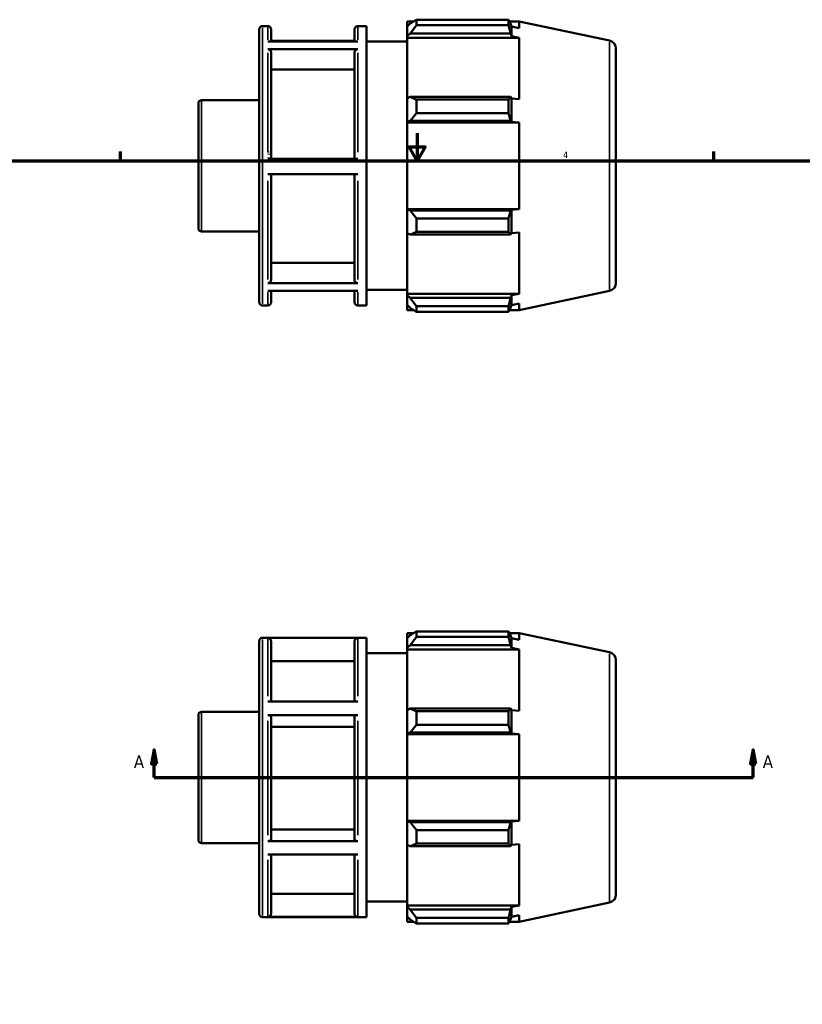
# Model space of a CAD drawing. Header units: inches. Extents: x -3 to 38.8, y -5.2 to 27.
# Tile 4 of 6: x 11.3 to 22.5, y 8.9 to 23. Entities that reach past the tile are written whole.
import ezdxf

# ---------------------------------------------------------------- set-up
doc = ezdxf.new("R2010")
doc.units = ezdxf.units.IN
doc.header["$MEASUREMENT"] = 0
for name, color, linetype, lineweight in [('Border (ANSI)', 7, 'Continuous', 70), ('Section Line (ANSI)', 7, 'Continuous', 70), ('Visible (ANSI)', 7, 'Continuous', 50), ('Visible Narrow (ANSI)', 7, 'Continuous', 35)]:
    doc.layers.add(name, color=color, linetype=linetype, lineweight=lineweight)
doc.styles.add('Label Text (ANSI)', font='tahoma.ttf')
doc.styles.add('Note Text (ANSI)', font='tahoma.ttf')

# ---------------------------------------------------------------- blocks, each defined once
blk = doc.blocks.new('Borders Default Border')
at = {"layer": 'Border (ANSI)'}
for p, q in [((12.75, 21), (12.75, 21.134)), ((21.25, 21), (21.25, 21.134))]:
    blk.add_line(p, q, dxfattribs=at)
at = {"layer": 'Border (ANSI)', "flags": 128}
for points in [[(17, 21.4), (17, 21), (16.885, 21.2), (17.115, 21.2), (17, 21)], [(0.5, 1), (0.5, 21), (33.5, 21), (33.5, 1), (0.5, 1)]]:
    blk.add_lwpolyline(points, dxfattribs=at)
at = {"layer": 'Border (ANSI)', "color": 5, "true_color": 0x0000ff, "char_height": 0.0945, "attachment_point": 7, "style": 'Note Text (ANSI)'}
for s, insert in [('5', (14.847, 21.038)), ('4', (19.092, 21.04))]:
    blk.add_mtext(s, dxfattribs=dict(at, insert=insert))
blk = doc.blocks.new('2dTransSection0')
at = {"layer": 'Section Line (ANSI)', "linetype": 'Continuous'}
for p, q in [((13.233, 12.558), (13.194, 12.361)), ((13.233, 12.361), (13.233, 12.558)), ((13.273, 12.361), (13.233, 12.558)), ((21.814, 12.558), (21.775, 12.361)), ((21.814, 12.361), (21.814, 12.558)), ((21.853, 12.361), (21.814, 12.558)), ((13.194, 12.361), (13.273, 12.361)), ((13.233, 12.165), (13.233, 12.361)), ((21.775, 12.361), (21.853, 12.361)), ((21.814, 12.165), (21.814, 12.361)), ((13.233, 12.165), (13.599, 12.165)), ((21.448, 12.165), (21.814, 12.165))]:
    blk.add_line(p, q, dxfattribs=at)
at = {"layer": 'Section Line (ANSI)'}
blk.add_line((13.233, 12.165), (21.814, 12.165), dxfattribs=at)
at = {"layer": 'Section Line (ANSI)', "linetype": 'Continuous', "flags": 128}
for points in [[(13.273, 12.361), (13.233, 12.558), (13.194, 12.361), (13.273, 12.361)], [(21.853, 12.361), (21.814, 12.558), (21.775, 12.361), (21.853, 12.361)]]:
    blk.add_lwpolyline(points, dxfattribs=at)
at = {"layer": 'Section Line (ANSI)'}
for points in [[(13.273, 12.361), (13.233, 12.558), (13.194, 12.361), (13.273, 12.361)], [(21.853, 12.361), (21.814, 12.558), (21.775, 12.361), (21.853, 12.361)]]:
    blk.add_solid(points, dxfattribs=at)
at = {"layer": 'Section Line (ANSI)', "char_height": 0.18, "attachment_point": 7, "style": 'Label Text (ANSI)'}
for insert in [(12.944, 12.302), (21.951, 12.302)]:
    blk.add_mtext('A', dxfattribs=dict(at, insert=insert))

msp = doc.modelspace()

# ---------------------------------------------------------------- linework, layer by layer
at = {"layer": 'Visible (ANSI)'}
for p, q in [((16.9904, 23.0241), (16.9904, 22.9436)), ((16.9904, 23.0241), (18.3088, 23.0241)), ((18.3088, 22.9436), (18.3088, 23.0241)), ((14.7369, 18.9753), (14.7369, 22.8857)), ((14.7842, 22.933), (14.8604, 22.933)), ((14.9077, 22.8857), (14.9077, 22.7129)), ((16.1037, 22.7129), (16.1037, 22.8857)), ((16.151, 22.933), (16.2746, 22.933)), ((16.2746, 18.928), (16.2746, 22.933)), ((16.8569, 22.9998), (16.8569, 22.9252)), ((16.8569, 22.9998), (16.9516, 22.9998)), ((16.9014, 22.9676), (16.8569, 22.9252)), ((16.8569, 22.7857), (16.8569, 22.9252)), ((18.3088, 22.9436), (16.9904, 22.9436)), ((18.3214, 22.9998), (18.4607, 22.9998)), ((18.3519, 22.926), (18.3377, 22.9676)), ((18.3519, 22.7865), (18.3519, 22.926)), ((18.4607, 22.904), (18.3519, 22.926)), ((19.7531, 22.725), (18.4607, 22.9998)), ((18.4607, 22.904), (18.4607, 22.9998)), ((16.1037, 22.7224), (14.9077, 22.7224)), ((16.8569, 22.7857), (16.9014, 22.8252)), ((16.8569, 22.7659), (16.8569, 22.7857)), ((16.8569, 22.7659), (16.8569, 21.8962)), ((16.8569, 22.7659), (18.4607, 22.7659)), ((16.9014, 22.8252), (18.3377, 22.8252)), ((18.3377, 22.8252), (18.3519, 22.7865)), ((18.3519, 22.7865), (18.4607, 22.7659)), ((18.4607, 21.886), (18.4607, 22.7659)), ((14.8604, 22.7129), (16.151, 22.7129)), ((16.151, 22.6006), (14.8604, 22.6006)), ((16.2746, 22.7105), (16.8569, 22.7105)), ((19.8469, 22.6093), (19.8469, 19.2517)), ((14.9077, 22.5596), (14.9077, 21.0313)), ((16.1037, 21.0313), (16.1037, 22.5596)), ((16.1037, 22.311), (14.9077, 22.311)), ((16.9014, 21.9168), (16.8569, 21.8962)), ((16.8569, 21.5594), (16.8569, 21.8962)), ((18.3377, 21.9168), (16.9014, 21.9168)), ((16.9904, 21.8781), (16.9904, 21.6839)), ((16.9904, 21.8781), (18.3088, 21.8781)), ((18.3088, 21.6839), (18.3088, 21.8781)), ((18.3519, 21.8967), (18.3377, 21.9168)), ((18.3519, 21.5597), (18.3519, 21.8967)), ((18.4607, 21.886), (18.3519, 21.8967)), ((13.8669, 20.0368), (13.8669, 21.8242)), ((13.9142, 21.8715), (14.7369, 21.8715)), ((18.3088, 21.6839), (16.9904, 21.6839)), ((16.8569, 21.5594), (16.9014, 21.5728)), ((16.8569, 21.5527), (16.8569, 21.5594)), ((16.8569, 21.5527), (16.8569, 20.3083)), ((16.8569, 21.5527), (18.4607, 21.5527)), ((16.9014, 21.5728), (18.3377, 21.5728)), ((18.3377, 21.5728), (18.3519, 21.5597)), ((18.3519, 21.5597), (18.4607, 21.5527)), ((18.4607, 20.3083), (18.4607, 21.5527)), ((14.8604, 21.0313), (16.151, 21.0313)), ((16.151, 20.8088), (14.8604, 20.8088)), ((14.9077, 20.8088), (14.9077, 19.2899)), ((16.1037, 19.2899), (16.1037, 20.8088)), ((16.8569, 20.3016), (16.8569, 20.3083)), ((16.8569, 20.3083), (18.4607, 20.3083)), ((16.9014, 20.2882), (16.8569, 20.3016)), ((16.8569, 19.9648), (16.8569, 20.3016)), ((18.3377, 20.2882), (16.9014, 20.2882)), ((18.3519, 20.3013), (18.3377, 20.2882)), ((18.4607, 20.3083), (18.3519, 20.3013)), ((18.3519, 19.9643), (18.3519, 20.3013)), ((16.9904, 20.1771), (16.9904, 19.9829)), ((16.9904, 20.1771), (18.3088, 20.1771)), ((18.3088, 19.9829), (18.3088, 20.1771)), ((13.9142, 19.9895), (14.7369, 19.9895)), ((16.8569, 19.9648), (16.9014, 19.9442)), ((16.8569, 19.9648), (16.8569, 19.0951)), ((16.9014, 19.9442), (18.3377, 19.9442)), ((18.3088, 19.9829), (16.9904, 19.9829)), ((18.3377, 19.9442), (18.3519, 19.9643)), ((18.3519, 19.9643), (18.4607, 19.975)), ((18.4607, 19.0951), (18.4607, 19.975)), ((14.9077, 19.5383), (16.1037, 19.5383)), ((14.8604, 19.2489), (16.151, 19.2489)), ((16.151, 19.1386), (14.8604, 19.1386)), ((14.9077, 19.1386), (14.9077, 18.9753)), ((16.1037, 18.9753), (16.1037, 19.1386)), ((16.2746, 19.1505), (16.8569, 19.1505)), ((16.8569, 19.0753), (16.8569, 19.0951)), ((16.8569, 19.0951), (18.4607, 19.0951)), ((16.8569, 18.9358), (16.8569, 19.0753)), ((16.9014, 19.0358), (16.8569, 19.0753)), ((18.3519, 19.0745), (18.3377, 19.0358)), ((18.4607, 19.0951), (18.3519, 19.0745)), ((18.3519, 18.935), (18.3519, 19.0745)), ((19.7531, 19.136), (18.4607, 18.8613)), ((14.7842, 18.928), (14.8604, 18.928)), ((16.151, 18.928), (16.2746, 18.928)), ((16.8569, 18.9358), (16.9014, 18.8934)), ((16.8569, 18.9358), (16.8569, 18.8613)), ((18.3377, 19.0358), (16.9014, 19.0358)), ((16.9904, 18.9174), (16.9904, 18.8369)), ((16.9904, 18.9174), (18.3088, 18.9174)), ((18.3088, 18.8369), (18.3088, 18.9174)), ((18.3377, 18.8934), (18.3519, 18.935)), ((18.3519, 18.935), (18.4607, 18.957)), ((18.4607, 18.8613), (18.4607, 18.957)), ((16.8569, 18.8613), (16.9516, 18.8613)), ((18.3088, 18.8369), (16.9904, 18.8369)), ((18.3214, 18.8613), (18.4607, 18.8613)), ((16.9904, 14.2581), (16.9904, 14.1776)), ((16.9904, 14.2581), (18.3088, 14.2581)), ((18.3088, 14.1776), (18.3088, 14.2581)), ((14.7369, 10.2094), (14.7369, 14.1197)), ((14.7842, 14.167), (16.2746, 14.167)), ((16.151, 14.1633), (14.8604, 14.1633)), ((14.9077, 14.1159), (14.9077, 13.2518)), ((16.1037, 13.2518), (16.1037, 14.1159)), ((16.2746, 10.162), (16.2746, 14.167)), ((16.8569, 14.2338), (16.8569, 14.1592)), ((16.8569, 14.2338), (16.9516, 14.2338)), ((16.9014, 14.2017), (16.8569, 14.1592)), ((16.8569, 14.0197), (16.8569, 14.1592)), ((18.3088, 14.1776), (16.9904, 14.1776)), ((18.3214, 14.2338), (18.4607, 14.2338)), ((18.3519, 14.1601), (18.3377, 14.2017)), ((18.3519, 14.0205), (18.3519, 14.1601)), ((18.4607, 14.138), (18.3519, 14.1601)), ((19.7531, 13.9591), (18.4607, 14.2338)), ((18.4607, 14.138), (18.4607, 14.2338)), ((16.8569, 14.0197), (16.9014, 14.0592)), ((16.8569, 14), (16.8569, 14.0197)), ((16.8569, 14), (16.8569, 13.1303)), ((16.8569, 14), (18.4607, 14)), ((16.9014, 14.0592), (18.3377, 14.0592)), ((18.3377, 14.0592), (18.3519, 14.0205)), ((18.3519, 14.0205), (18.4607, 14)), ((18.4607, 13.12), (18.4607, 14)), ((16.1037, 13.8288), (14.9077, 13.8288)), ((16.2746, 13.9445), (16.8569, 13.9445)), ((19.8469, 13.8433), (19.8469, 10.4857)), ((14.8604, 13.2518), (16.151, 13.2518)), ((16.9014, 13.1508), (16.8569, 13.1303)), ((16.8569, 12.7935), (16.8569, 13.1303)), ((18.3377, 13.1508), (16.9014, 13.1508)), ((18.3519, 13.1307), (18.3377, 13.1508)), ((18.3519, 12.7937), (18.3519, 13.1307)), ((18.4607, 13.12), (18.3519, 13.1307)), ((13.8669, 11.2709), (13.8669, 13.0582)), ((13.9142, 13.1055), (14.7369, 13.1055)), ((16.151, 13.0585), (14.8604, 13.0585)), ((14.9077, 13.0348), (14.9077, 11.2755)), ((16.1037, 11.2755), (16.1037, 13.0348)), ((16.9904, 13.1122), (16.9904, 12.9179)), ((16.9904, 13.1122), (18.3088, 13.1122)), ((18.3088, 12.9179), (18.3088, 13.1122)), ((16.1037, 12.8913), (14.9077, 12.8913)), ((18.3088, 12.9179), (16.9904, 12.9179)), ((16.8569, 12.7935), (16.9014, 12.8068)), ((16.8569, 12.7868), (16.8569, 12.7935)), ((16.8569, 12.7868), (16.8569, 11.5423)), ((16.8569, 12.7868), (18.4607, 12.7868)), ((16.9014, 12.8068), (18.3377, 12.8068)), ((18.3377, 12.8068), (18.3519, 12.7937)), ((18.3519, 12.7937), (18.4607, 12.7868)), ((18.4607, 11.5423), (18.4607, 12.7868)), ((16.8569, 11.5356), (16.8569, 11.5423)), ((16.8569, 11.5423), (18.4607, 11.5423)), ((16.9014, 11.5222), (16.8569, 11.5356)), ((16.8569, 11.1988), (16.8569, 11.5356)), ((18.3377, 11.5222), (16.9014, 11.5222)), ((18.3519, 11.5353), (18.3377, 11.5222)), ((18.4607, 11.5423), (18.3519, 11.5353)), ((18.3519, 11.1984), (18.3519, 11.5353)), ((14.9077, 11.419), (16.1037, 11.419)), ((16.9904, 11.4111), (16.9904, 11.2169)), ((16.9904, 11.4111), (18.3088, 11.4111)), ((18.3088, 11.2169), (18.3088, 11.4111)), ((13.9142, 11.2235), (14.7369, 11.2235)), ((14.8604, 11.2518), (16.151, 11.2518)), ((16.8569, 11.1988), (16.9014, 11.1782)), ((16.8569, 11.1988), (16.8569, 10.3291)), ((16.9014, 11.1782), (18.3377, 11.1782)), ((18.3088, 11.2169), (16.9904, 11.2169)), ((18.3377, 11.1782), (18.3519, 11.1984)), ((18.3519, 11.1984), (18.4607, 11.2091)), ((18.4607, 10.3291), (18.4607, 11.2091)), ((16.151, 11.0597), (14.8604, 11.0597)), ((14.9077, 11.0597), (14.9077, 10.212)), ((16.1037, 10.212), (16.1037, 11.0597)), ((14.9077, 10.4988), (16.1037, 10.4988)), ((16.2746, 10.3845), (16.8569, 10.3845)), ((16.8569, 10.3094), (16.8569, 10.3291)), ((16.8569, 10.3291), (18.4607, 10.3291)), ((16.9014, 10.2699), (16.8569, 10.3094)), ((16.8569, 10.1698), (16.8569, 10.3094)), ((18.3519, 10.3086), (18.3377, 10.2699)), ((18.4607, 10.3291), (18.3519, 10.3086)), ((18.3519, 10.169), (18.3519, 10.3086)), ((19.7531, 10.37), (18.4607, 10.0953)), ((14.7842, 10.162), (16.2746, 10.162)), ((14.8604, 10.1646), (16.151, 10.1646)), ((16.8569, 10.1698), (16.9014, 10.1274)), ((16.8569, 10.1698), (16.8569, 10.0953)), ((18.3377, 10.2699), (16.9014, 10.2699)), ((18.3377, 10.1274), (18.3519, 10.169)), ((18.3519, 10.169), (18.4607, 10.1911)), ((18.4607, 10.0953), (18.4607, 10.1911)), ((16.8569, 10.0953), (16.9516, 10.0953)), ((16.9904, 10.1514), (16.9904, 10.071)), ((16.9904, 10.1514), (18.3088, 10.1514)), ((18.3088, 10.071), (16.9904, 10.071)), ((18.3088, 10.071), (18.3088, 10.1514)), ((18.3214, 10.0953), (18.4607, 10.0953))]:
    msp.add_line(p, q, dxfattribs=at)
for centre, radius, start, end in [((14.7842, 22.8857), 0.0473, 90, 180), ((14.8604, 22.8857), 0.0473, 0, 90), ((16.151, 22.8857), 0.0473, 90, 180), ((19.7285, 22.6093), 0.1183, 0, 78), ((13.9142, 21.8242), 0.0473, 90, 180), ((13.9142, 20.0368), 0.0473, 180, 270), ((19.7285, 19.2517), 0.1183, 282, 0), ((14.7842, 18.9753), 0.0473, 180, 270), ((14.8604, 18.9753), 0.0473, 270, 0), ((16.151, 18.9753), 0.0473, 180, 270), ((14.7842, 14.1197), 0.0473, 90, 180), ((19.7285, 13.8433), 0.1183, 0, 78), ((13.9142, 13.0582), 0.0473, 90, 180), ((13.9142, 11.2709), 0.0473, 180, 270), ((19.7285, 10.4857), 0.1183, 282, 0), ((14.7842, 10.2094), 0.0473, 180, 270)]:
    msp.add_arc(centre, radius, start, end, dxfattribs=at)
for points, weights in [([(16.9904, 23.0241), (16.9441, 22.9953), (16.9014, 22.9676)], [1.01248371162, 1.00901937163, 1.00474601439]), ([(18.3088, 23.0241), (18.3238, 22.9953), (18.3377, 22.9676)], [1, 1.00062145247, 1.00042594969]), ([(16.9014, 22.8252), (16.9441, 22.8832), (16.9904, 22.9436)], [1.00474601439, 1.00901937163, 1.01248371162]), ([(18.3377, 22.8252), (18.3238, 22.8832), (18.3088, 22.9436)], [1.00042594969, 1.00062145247, 1]), ([(16.9904, 21.8781), (16.9441, 21.8979), (16.9014, 21.9168)], [1.01248371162, 1.00901937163, 1.00474601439]), ([(18.3088, 21.8781), (18.3238, 21.8979), (18.3377, 21.9168)], [1, 1.00062145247, 1.00042594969]), ([(16.9014, 21.5728), (16.9441, 21.6272), (16.9904, 21.6839)], [1.00474601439, 1.00901937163, 1.01248371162]), ([(18.3377, 21.5728), (18.3238, 21.6272), (18.3088, 21.6839)], [1.00042594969, 1.00062145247, 1]), ([(16.9904, 20.1771), (16.9441, 20.2338), (16.9014, 20.2882)], [1.01248371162, 1.00901937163, 1.00474601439]), ([(18.3088, 20.1771), (18.3238, 20.2338), (18.3377, 20.2882)], [1, 1.00062145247, 1.00042594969]), ([(16.9014, 19.9442), (16.9441, 19.9631), (16.9904, 19.9829)], [1.00474601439, 1.00901937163, 1.01248371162]), ([(18.3377, 19.9442), (18.3238, 19.9631), (18.3088, 19.9829)], [1.00042594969, 1.00062145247, 1]), ([(16.9904, 18.9174), (16.9441, 18.9778), (16.9014, 19.0358)], [1.01248371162, 1.00901937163, 1.00474601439]), ([(18.3088, 18.9174), (18.3238, 18.9778), (18.3377, 19.0358)], [1, 1.00062145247, 1.00042594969]), ([(16.9014, 18.8934), (16.9441, 18.8657), (16.9904, 18.8369)], [1.00474601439, 1.00901937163, 1.01248371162]), ([(18.3377, 18.8934), (18.3238, 18.8657), (18.3088, 18.8369)], [1.00042594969, 1.00062145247, 1]), ([(16.9904, 14.2581), (16.9441, 14.2293), (16.9014, 14.2017)], [1.01248371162, 1.00901937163, 1.00474601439]), ([(18.3088, 14.2581), (18.3238, 14.2293), (18.3377, 14.2017)], [1, 1.00062145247, 1.00042594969]), ([(16.9014, 14.0592), (16.9441, 14.1172), (16.9904, 14.1776)], [1.00474601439, 1.00901937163, 1.01248371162]), ([(18.3377, 14.0592), (18.3238, 14.1172), (18.3088, 14.1776)], [1.00042594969, 1.00062145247, 1]), ([(16.9904, 13.1122), (16.9441, 13.1319), (16.9014, 13.1508)], [1.01248371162, 1.00901937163, 1.00474601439]), ([(18.3088, 13.1122), (18.3238, 13.1319), (18.3377, 13.1508)], [1, 1.00062145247, 1.00042594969]), ([(16.9014, 12.8068), (16.9441, 12.8613), (16.9904, 12.9179)], [1.00474601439, 1.00901937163, 1.01248371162]), ([(18.3377, 12.8068), (18.3238, 12.8613), (18.3088, 12.9179)], [1.00042594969, 1.00062145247, 1]), ([(16.9904, 11.4111), (16.9441, 11.4678), (16.9014, 11.5222)], [1.01248371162, 1.00901937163, 1.00474601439]), ([(18.3088, 11.4111), (18.3238, 11.4678), (18.3377, 11.5222)], [1, 1.00062145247, 1.00042594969]), ([(16.9014, 11.1782), (16.9441, 11.1972), (16.9904, 11.2169)], [1.00474601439, 1.00901937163, 1.01248371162]), ([(18.3377, 11.1782), (18.3238, 11.1972), (18.3088, 11.2169)], [1.00042594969, 1.00062145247, 1]), ([(16.9904, 10.1514), (16.9441, 10.2119), (16.9014, 10.2699)], [1.01248371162, 1.00901937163, 1.00474601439]), ([(18.3088, 10.1514), (18.3238, 10.2119), (18.3377, 10.2699)], [1, 1.00062145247, 1.00042594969]), ([(16.9014, 10.1274), (16.9441, 10.0998), (16.9904, 10.071)], [1.00474601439, 1.00901937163, 1.01248371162]), ([(18.3377, 10.1274), (18.3238, 10.0998), (18.3088, 10.071)], [1.00042594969, 1.00062145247, 1])]:
    msp.add_rational_spline(points, weights, degree=2, dxfattribs=at)
for points, knots in [([(14.8604, 22.6006), (14.8662, 22.6006), (14.8731, 22.5995), (14.8839, 22.5956), (14.8897, 22.5922), (14.898, 22.585), (14.9019, 22.58), (14.9063, 22.5706), (14.9077, 22.5647), (14.9077, 22.5596)], [0, 0, 0, 0, 0.04449756, 0.04449756, 0.08903727, 0.08903727, 0.13358655, 0.13358655, 0.17818126, 0.17818126, 0.17818126, 0.17818126]), ([(16.1037, 22.5596), (16.1037, 22.5647), (16.1051, 22.5706), (16.1096, 22.58), (16.1134, 22.585), (16.1217, 22.5922), (16.1275, 22.5956), (16.1383, 22.5995), (16.1452, 22.6006), (16.151, 22.6006)], [0.53455805, 0.53455805, 0.53455805, 0.53455805, 0.57917414, 0.57917414, 0.62374475, 0.62374475, 0.66826308, 0.66826308, 0.71273931, 0.71273931, 0.71273931, 0.71273931]), ([(14.9077, 19.2899), (14.9077, 19.2848), (14.9063, 19.2789), (14.9019, 19.2695), (14.898, 19.2645), (14.8897, 19.2573), (14.8839, 19.2539), (14.8731, 19.2501), (14.8662, 19.2489), (14.8604, 19.2489)], [0.53439314, 0.53439314, 0.53439314, 0.53439314, 0.57895891, 0.57895891, 0.62349357, 0.62349357, 0.66802168, 0.66802168, 0.71252093, 0.71252093, 0.71252093, 0.71252093]), ([(16.151, 19.2489), (16.1452, 19.2489), (16.1383, 19.2501), (16.1275, 19.2539), (16.1217, 19.2573), (16.1134, 19.2645), (16.1096, 19.2695), (16.1051, 19.2789), (16.1037, 19.2848), (16.1037, 19.2899)], [0, 0, 0, 0, 0.04448464, 0.04448464, 0.08899812, 0.08899812, 0.13354739, 0.13354739, 0.17812779, 0.17812779, 0.17812779, 0.17812779]), ([(14.8604, 14.1633), (14.8662, 14.1633), (14.8731, 14.162), (14.8839, 14.1575), (14.8897, 14.1536), (14.898, 14.1453), (14.9019, 14.1395), (14.9063, 14.1287), (14.9077, 14.1218), (14.9077, 14.1159)], [0, 0, 0, 0, 0.04449756, 0.04449756, 0.08903727, 0.08903727, 0.13358655, 0.13358655, 0.17818126, 0.17818126, 0.17818126, 0.17818126]), ([(16.1037, 14.1159), (16.1037, 14.1218), (16.1051, 14.1287), (16.1096, 14.1395), (16.1134, 14.1453), (16.1217, 14.1536), (16.1275, 14.1575), (16.1383, 14.162), (16.1452, 14.1633), (16.151, 14.1633)], [0.53455805, 0.53455805, 0.53455805, 0.53455805, 0.57917414, 0.57917414, 0.62374475, 0.62374475, 0.66826308, 0.66826308, 0.71273931, 0.71273931, 0.71273931, 0.71273931]), ([(14.8604, 13.0585), (14.8662, 13.0585), (14.8731, 13.0578), (14.8839, 13.0556), (14.8897, 13.0536), (14.898, 13.0495), (14.9019, 13.0466), (14.9063, 13.0412), (14.9077, 13.0377), (14.9077, 13.0348)], [0, 0, 0, 0, 0.04449756, 0.04449756, 0.08903727, 0.08903727, 0.13358655, 0.13358655, 0.17818126, 0.17818126, 0.17818126, 0.17818126]), ([(16.1037, 13.0348), (16.1037, 13.0377), (16.1051, 13.0412), (16.1096, 13.0466), (16.1134, 13.0495), (16.1217, 13.0536), (16.1275, 13.0556), (16.1383, 13.0578), (16.1452, 13.0585), (16.151, 13.0585)], [0.53455805, 0.53455805, 0.53455805, 0.53455805, 0.57917414, 0.57917414, 0.62374475, 0.62374475, 0.66826308, 0.66826308, 0.71273931, 0.71273931, 0.71273931, 0.71273931]), ([(14.9077, 11.2755), (14.9077, 11.2726), (14.9063, 11.2692), (14.9019, 11.2638), (14.898, 11.2608), (14.8897, 11.2567), (14.8839, 11.2548), (14.8731, 11.2525), (14.8662, 11.2518), (14.8604, 11.2518)], [0.53439314, 0.53439314, 0.53439314, 0.53439314, 0.57895891, 0.57895891, 0.62349357, 0.62349357, 0.66802168, 0.66802168, 0.71252093, 0.71252093, 0.71252093, 0.71252093]), ([(16.151, 11.2518), (16.1452, 11.2518), (16.1383, 11.2525), (16.1275, 11.2547), (16.1217, 11.2567), (16.1134, 11.2608), (16.1096, 11.2637), (16.1051, 11.2692), (16.1037, 11.2726), (16.1037, 11.2755)], [0, 0, 0, 0, 0.04448464, 0.04448464, 0.08899812, 0.08899812, 0.13354739, 0.13354739, 0.17812779, 0.17812779, 0.17812779, 0.17812779]), ([(14.9077, 10.212), (14.9077, 10.2061), (14.9063, 10.1992), (14.9019, 10.1884), (14.898, 10.1826), (14.8897, 10.1743), (14.8839, 10.1704), (14.8731, 10.1659), (14.8662, 10.1646), (14.8604, 10.1646)], [0.53439314, 0.53439314, 0.53439314, 0.53439314, 0.57895891, 0.57895891, 0.62349357, 0.62349357, 0.66802168, 0.66802168, 0.71252093, 0.71252093, 0.71252093, 0.71252093]), ([(16.151, 10.1646), (16.1452, 10.1646), (16.1383, 10.1659), (16.1275, 10.1704), (16.1217, 10.1743), (16.1134, 10.1826), (16.1096, 10.1884), (16.1051, 10.1992), (16.1037, 10.2061), (16.1037, 10.212)], [0, 0, 0, 0, 0.04448464, 0.04448464, 0.08899812, 0.08899812, 0.13354739, 0.13354739, 0.17812779, 0.17812779, 0.17812779, 0.17812779])]:
    msp.add_open_spline(points, degree=3, knots=knots, dxfattribs=at)
at = {"layer": 'Visible Narrow (ANSI)'}
for p, q in [((14.7842, 22.9083), (14.7842, 18.9527)), ((14.8604, 22.734), (14.8604, 22.9324)), ((16.151, 22.9324), (16.151, 22.734)), ((19.7531, 19.1581), (19.7531, 22.7029)), ((14.8604, 21.1247), (14.8604, 22.5471)), ((16.151, 22.5471), (16.151, 21.1247)), ((13.9142, 21.8599), (13.9142, 20.0011)), ((14.8604, 19.3016), (14.8604, 20.7154)), ((16.151, 20.7154), (16.151, 19.3016)), ((14.8604, 18.9285), (14.8604, 19.1184)), ((16.151, 19.1184), (16.151, 18.9285)), ((14.7842, 14.1424), (14.7842, 10.1867)), ((14.8604, 13.3293), (14.8604, 14.1555)), ((16.151, 14.1555), (16.151, 13.3293)), ((19.7531, 10.3921), (19.7531, 13.937)), ((13.9142, 13.094), (13.9142, 11.2351)), ((14.8604, 11.3362), (14.8604, 12.9737)), ((16.151, 12.9737), (16.151, 11.3362)), ((14.8604, 10.1715), (14.8604, 10.9828)), ((16.151, 10.9828), (16.151, 10.1715))]:
    msp.add_line(p, q, dxfattribs=at)

# ---------------------------------------------------------------- block references
msp.add_blockref('Borders Default Border', (0, 0))
at = {"layer": 'Section Line (ANSI)'}
msp.add_blockref('2dTransSection0', (0, 0), dxfattribs=at)

doc.saveas('drawing.dxf')
